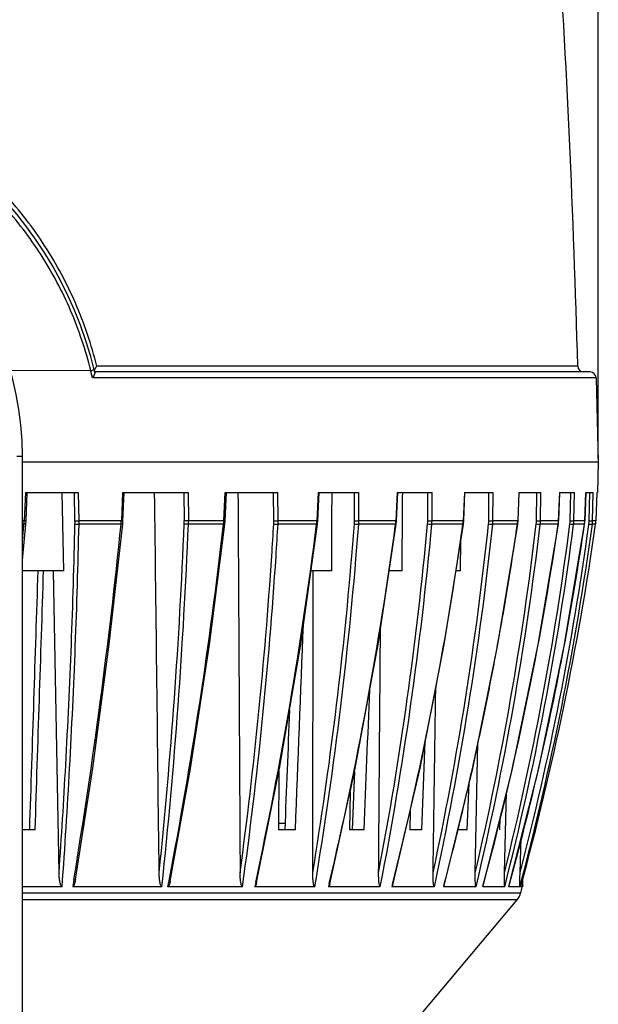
# Model space of a CAD drawing. Header units: millimetres. Extents: x 19266 to 21235, y -89 to 1237.
# Tile 47 of 74: x 20264 to 20360, y 684 to 847. Entities that reach past the tile are written whole.
import ezdxf

# ---------------------------------------------------------------- set-up
doc = ezdxf.new("R2010")
doc.units = ezdxf.units.MM
doc.header["$LTSCALE"] = 16.335
doc.header["$PDMODE"] = 3
doc.header["$PDSIZE"] = 0.3125
doc.layers.get('0').update_dxf_attribs({"linetype": 'CONTINUOUS'})
doc.layers.get('Defpoints').update_dxf_attribs({"linetype": 'CONTINUOUS'})
doc.layers.add('尺寸线', color=3, linetype='CONTINUOUS', lineweight=13)
doc.styles.get("Standard").update_dxf_attribs({"font": 'SimSun Regular.ttf', "width": 0.8})
doc.dimstyles.new('ISO-25', dxfattribs={"dimtxt": 15, "dimasz": 15, "dimexe": 1.25, "dimexo": 0.625, "dimtad": 1, "dimtoh": 1, "dimdsep": 46, "dimtxsty": 'Standard', "dimcen": 2.5, "dimadec": 0, "dimazin": 0, "dimtfac": 1, "dimtmove": 0, "dimatfit": 3, "dimldrblk": 'CLOSEDBLANK', "dimfxl": 1, "dimarcsym": 0})

# ---------------------------------------------------------------- blocks, each defined once
blk = doc.blocks.new('*D10')
at = {"layer": 'Defpoints', "color": 0, "transparency": 16777216}
for p in [(20066.02, 1074.79), (20066.02, 773.66), (20359.81, 773.66)]:
    blk.add_point(p, dxfattribs=at)
at = {"layer": '尺寸线', "color": 0, "lineweight": -2, "transparency": 16777216}
for p, q in [((20066.02, 774.29), (20066.02, 1076.04)), ((20359.81, 774.29), (20359.81, 1076.04)), ((20344.81, 1074.79), (20081.02, 1074.79))]:
    blk.add_line(p, q, dxfattribs=at)
at = {"layer": '尺寸线', "color": 0, "transparency": 16777216}
for points in [[(20081.02, 1077.29), (20081.02, 1072.29), (20066.02, 1074.79)], [(20344.81, 1077.29), (20344.81, 1072.29), (20359.81, 1074.79)]]:
    blk.add_solid(points, dxfattribs=at)
at = {"layer": '尺寸线', "color": 0, "transparency": 16777216, "insert": (20205.13, 1084.67), "char_height": 15, "attachment_point": 5}
blk.add_mtext('293.79mm [11.57in]', dxfattribs=at)
blk = doc.blocks.new('_ClosedBlank')
at = {"color": 0, "linetype": 'ByBlock', "lineweight": -2}
for p, q in [((-1, 0.167), (0, 0)), ((-1, 0.167), (-1, -0.167)), ((0, 0), (-1, -0.167))]:
    blk.add_line(p, q, dxfattribs=at)

msp = doc.modelspace()

# ---------------------------------------------------------------- linework, layer by layer
at = {"color": 7, "linetype": 'Continuous'}
for p, q in [((20275.515, 788.882), (20261.994, 788.878)), ((20275.657, 788.293), (20275.621, 788.443)), ((20358.446, 788.663), (20276.163, 788.663)), ((20356.393, 789.636), (20276.506, 789.636)), ((20359.445, 787.689), (20275.797, 787.689)), ((20359.445, 787.689), (20359.813, 773.663)), ((20263.234, 774.663), (20264.168, 774.663)), ((20264.168, 492.662), (20264.168, 774.663)), ((20359.813, 773.663), (20264.168, 773.663)), ((20359.813, 773.663), (20359.682, 768.663)), ((20264.649, 768.663), (20264.447, 763.947)), ((20264.649, 768.663), (20273.455, 768.663)), ((20264.771, 763.939), (20264.973, 768.663)), ((20271.018, 755.663), (20270.778, 768.663)), ((20272.89, 763.943), (20272.787, 768.663)), ((20273.559, 763.947), (20273.455, 768.663)), ((20280.801, 768.663), (20280.592, 763.947)), ((20280.801, 768.663), (20291.664, 768.663)), ((20280.861, 763.938), (20281.069, 768.663)), ((20290.963, 768.663), (20291.041, 763.943)), ((20291.664, 768.663), (20291.742, 763.947)), ((20297.61, 763.947), (20297.82, 768.663)), ((20297.82, 768.663), (20306.577, 768.663)), ((20297.821, 763.938), (20298.031, 768.663)), ((20305.913, 763.943), (20305.862, 768.663)), ((20306.629, 763.947), (20306.577, 768.663)), ((20313.271, 768.663), (20313.063, 763.947)), ((20313.221, 763.938), (20313.429, 768.663)), ((20313.271, 768.663), (20320.011, 768.663)), ((20319.318, 763.943), (20319.293, 768.663)), ((20320.036, 763.947), (20320.011, 768.663)), ((20326.391, 768.663), (20326.188, 763.947)), ((20326.301, 763.939), (20326.504, 768.663)), ((20326.391, 768.663), (20332.193, 768.663)), ((20331.481, 763.943), (20331.483, 768.663)), ((20332.192, 763.947), (20332.193, 768.663)), ((20337.569, 768.663), (20337.375, 763.947)), ((20337.45, 763.94), (20337.644, 768.663)), ((20337.569, 768.663), (20342.335, 768.663)), ((20341.615, 763.943), (20341.644, 768.663)), ((20342.306, 763.947), (20342.335, 768.663)), ((20346.614, 768.663), (20346.432, 763.947)), ((20346.477, 763.941), (20346.659, 768.663)), ((20346.614, 768.663), (20350.262, 768.663)), ((20349.547, 763.943), (20349.603, 768.663)), ((20350.206, 763.947), (20350.262, 768.663)), ((20353.372, 768.663), (20353.205, 763.947)), ((20353.227, 763.943), (20353.394, 768.663)), ((20353.372, 768.663), (20355.84, 768.663)), ((20355.142, 763.943), (20355.224, 768.663)), ((20355.758, 763.947), (20355.84, 768.663)), ((20357.727, 768.663), (20357.578, 763.947)), ((20357.584, 763.945), (20357.734, 768.663)), ((20357.727, 768.663), (20358.971, 768.663)), ((20358.302, 763.943), (20358.409, 768.663)), ((20358.865, 763.947), (20358.971, 768.663)), ((20359.548, 768.663), (20359.417, 763.947)), ((20359.548, 768.663), (20359.682, 768.663)), ((20264.447, 763.947), (20264.168, 763.947)), ((20264.736, 763.406), (20264.771, 763.936)), ((20280.592, 763.947), (20273.559, 763.947)), ((20280.822, 763.398), (20280.861, 763.936)), ((20297.61, 763.947), (20291.742, 763.947)), ((20297.61, 763.947), (20297.821, 763.938)), ((20297.777, 763.392), (20297.821, 763.934)), ((20313.063, 763.947), (20306.629, 763.947)), ((20313.188, 763.504), (20313.221, 763.938)), ((20326.188, 763.947), (20320.036, 763.947)), ((20326.252, 763.382), (20326.301, 763.936)), ((20337.375, 763.947), (20332.192, 763.947)), ((20337.45, 763.94), (20337.375, 763.947)), ((20337.399, 763.379), (20337.45, 763.937)), ((20346.432, 763.947), (20342.306, 763.947)), ((20346.425, 763.377), (20346.476, 763.938)), ((20346.477, 763.941), (20346.432, 763.947)), ((20353.205, 763.947), (20350.206, 763.947)), ((20353.175, 763.376), (20353.226, 763.94)), ((20353.227, 763.943), (20353.205, 763.947)), ((20357.578, 763.947), (20355.758, 763.947)), ((20357.534, 763.377), (20357.584, 763.942)), ((20357.584, 763.945), (20357.578, 763.947)), ((20359.417, 763.947), (20358.865, 763.947)), ((20264.168, 757.404), (20264.736, 763.406)), ((20264.412, 763.379), (20264.168, 763.379)), ((20280.553, 763.379), (20273.557, 763.379)), ((20297.567, 763.379), (20291.733, 763.379)), ((20313.016, 763.379), (20306.614, 763.379)), ((20313.174, 763.387), (20313.188, 763.504)), ((20326.139, 763.379), (20320.015, 763.379)), ((20337.324, 763.379), (20332.164, 763.379)), ((20334.23, 743.429), (20337.399, 763.379)), ((20337.399, 763.379), (20337.324, 763.379)), ((20346.381, 763.379), (20342.273, 763.379)), ((20346.425, 763.377), (20346.381, 763.379)), ((20353.154, 763.379), (20350.169, 763.379)), ((20353.175, 763.376), (20353.154, 763.379)), ((20357.528, 763.379), (20355.716, 763.379)), ((20357.534, 763.377), (20357.528, 763.379)), ((20358.239, 763.265), (20358.262, 763.432)), ((20359.369, 763.379), (20358.82, 763.379)), ((20336.918, 755.663), (20336.989, 760.796)), ((20271.018, 755.663), (20264.168, 755.663)), ((20270.24, 705.5), (20269.32, 755.663)), ((20315.569, 755.663), (20312.091, 755.663)), ((20312.38, 705.5), (20312.432, 755.663)), ((20327.221, 755.663), (20325.088, 755.663)), ((20336.918, 755.663), (20336.173, 755.663)), ((20306.858, 722.799), (20308.516, 732.514)), ((20330.481, 712.663), (20331.074, 727.331)), ((20339.378, 705.5), (20339.815, 727.071)), ((20306.77, 722.362), (20306.858, 722.799)), ((20306.771, 722.366), (20306.677, 712.663)), ((20318.574, 718.898), (20319.32, 722.302)), ((20319.32, 722.308), (20318.932, 712.663)), ((20338.033, 712.663), (20338.34, 720.332)), ((20318.574, 718.902), (20318.482, 712.663)), ((20344.221, 705.5), (20344.571, 718.877)), ((20328.541, 715.768), (20328.481, 712.663)), ((20343.445, 712.663), (20343.524, 714.697)), ((20307.776, 713.663), (20306.687, 713.663)), ((20266.273, 712.663), (20264.168, 712.663)), ((20309.505, 712.663), (20306.677, 712.663)), ((20320.917, 712.663), (20318.482, 712.663)), ((20330.481, 712.663), (20328.481, 712.663)), ((20338.033, 712.663), (20336.502, 712.663)), ((20346.817, 705.5), (20347.001, 711.302)), ((20270.754, 703.183), (20264.168, 703.183)), ((20272.706, 704.403), (20272.504, 703.183)), ((20287.337, 703.183), (20272.504, 703.183)), ((20288.327, 703.183), (20288.511, 704.142)), ((20300.72, 703.183), (20288.327, 703.183)), ((20302.902, 703.905), (20302.746, 703.183)), ((20312.727, 703.183), (20302.746, 703.183)), ((20315.128, 703.704), (20315.005, 703.183)), ((20323.598, 703.183), (20315.005, 703.183)), ((20325.606, 703.533), (20325.517, 703.183)), ((20332.575, 703.183), (20325.517, 703.183)), ((20334.159, 703.395), (20334.103, 703.183)), ((20339.505, 703.183), (20334.103, 703.183)), ((20340.644, 703.289), (20340.616, 703.183)), ((20344.269, 703.183), (20340.616, 703.183)), ((20344.961, 703.217), (20344.943, 703.183)), ((20346.786, 703.183), (20344.943, 703.183)), ((20347.197, 703.183), (20346.924, 703.183)), ((20347.241, 704.449), (20347.197, 703.183)), ((20346.912, 702.131), (20264.168, 702.131)), ((20346.313, 700.987), (20264.168, 700.987)), ((20328.942, 680.333), (20346.313, 700.987))]:
    msp.add_line(p, q, dxfattribs=at)
for points in [[(20272.971, 704.366), (20275.838, 722.881), (20278.586, 743.453), (20280.822, 763.398)], [(20288.718, 704.107), (20292.073, 722.807), (20295.23, 743.38), (20297.777, 763.392)], [(20303.056, 703.875), (20306.87, 722.864), (20310.378, 743.44), (20313.174, 763.387)], [(20315.239, 703.681), (20319.44, 722.856), (20323.244, 743.434), (20326.252, 763.382)], [(20334.203, 703.383), (20338.953, 722.846), (20343.149, 743.426), (20346.425, 763.377)], [(20340.667, 703.284), (20345.563, 722.843), (20349.848, 743.424), (20353.175, 763.376)], [(20344.961, 703.217), (20349.912, 722.843), (20354.213, 743.424), (20357.534, 763.377)], [(20325.68, 703.516), (20330.196, 722.85), (20334.23, 743.429)]]:
    msp.add_lwpolyline(points, dxfattribs=at)
for centre, radius, start, end in [((18387.482, 737.245), 1969.608, 1.524229, 5.919384), ((20212.918, 773.663), 65, 13.26621, 163.39845), ((20213.168, 774.663), 51, 0, 180), ((20213.651, 773.665), 63.708, 13.573, 13.81957), ((20213.723, 773.682), 63.634, 13.41318, 13.57299), ((20213.751, 773.689), 63.605, 12.71534, 13.27401), ((20357.393, 789.663), 1, 181.52423, 270), ((20358.446, 787.663), 1, 1.5, 90), ((20251.442, 764.458), 13.015, 355.24639, 356.49453), ((20251.307, 764.466), 13.15, 356.4937, 357.73925), ((20261.278, 763.689), 11.615, 358.73081, 1.25392), ((20260.755, 763.708), 12.806, 358.53006, 1.07285), ((20270.62, 764.354), 9.98, 354.39606, 356.02518), ((20270.536, 764.36), 10.065, 356.02427, 357.65215), ((20282.151, 763.796), 8.891, 357.64795, 0.94477), ((20281.934, 763.815), 9.809, 357.45537, 0.77563), ((20289.416, 764.287), 8.201, 353.64699, 355.63641), ((20289.364, 764.291), 8.253, 355.63551, 357.61623), ((20298.603, 763.862), 7.311, 356.62291, 0.63329), ((20298.543, 763.88), 8.086, 356.45061, 0.47954), ((20306.001, 764.239), 7.067, 353.01013, 355.31588), ((20305.97, 764.242), 7.099, 355.31518, 357.623), ((20313.015, 763.909), 6.303, 355.65934, 0.31247), ((20313.053, 763.926), 6.984, 355.50941, 0.17641), ((20319.885, 764.204), 6.308, 352.48988, 355.07514), ((20319.868, 764.205), 6.325, 355.0747, 357.66519), ((20325.854, 763.945), 5.627, 354.76441, 359.97924), ((20325.952, 763.962), 6.239, 354.63697, 359.86328), ((20331.594, 764.174), 5.785, 352.09762, 354.9183), ((20331.587, 764.175), 5.792, 354.91816, 357.7473), ((20336.451, 763.975), 5.164, 353.96048, 359.64593), ((20336.576, 763.992), 5.73, 353.85763, 359.55208), ((20341.011, 764.149), 5.425, 351.83943, 354.84247), ((20341.01, 764.149), 5.426, 354.84263, 357.86797), ((20344.697, 764.001), 4.85, 353.26098, 359.31849), ((20344.823, 764.018), 5.384, 353.18437, 359.2484), ((20348.018, 764.126), 5.19, 351.72093, 358.02282), ((20350.495, 764.024), 4.647, 352.67739, 359.0028), ((20350.598, 764.041), 5.161, 352.62819, 358.95768), ((20352.529, 764.105), 5.051, 351.73907, 354.44392), ((20352.533, 764.104), 5.047, 354.44412, 355.45696), ((20352.532, 764.104), 5.048, 355.45698, 358.21644), ((20353.768, 764.046), 4.535, 352.21912, 358.70453), ((20353.829, 764.063), 5.038, 352.19804, 358.68516), ((20354.417, 764.086), 5.002, 351.87986, 358.41655), ((18995.728, 873.598), 1273.463, 354.918577, 355.034799), ((19041.481, 790.637), 1231.709, 356.870619, 358.73437), ((19040.622, 790.508), 1233.233, 356.856844, 358.739476), ((19324.47, 860.572), 961.01, 350.647647, 354.195382), ((19347.577, 802.173), 944.253, 354.125225, 357.648591), ((19347.914, 802.046), 944.611, 353.992448, 357.654009), ((19512.592, 853.062), 790.081, 349.135486, 353.482252), ((19627.781, 849.312), 690.602, 347.845337, 352.852057), ((19512.983, 810.338), 794.304, 356.233418, 356.614482), ((19512.76, 810.282), 795.238, 356.238114, 356.618734), ((19650.085, 813.951), 671.836, 350.510122, 355.683027), ((19711.958, 845.847), 619.693, 346.73965, 352.352477), ((19634.646, 815.504), 686.631, 355.203961, 355.650673), ((19729.821, 818.405), 604.143, 349.228928, 354.77918), ((19730.337, 818.316), 604.33, 349.01723, 354.784274), ((19786.174, 822.088), 558.501, 347.95075, 353.97138), ((19786.584, 822.025), 558.776, 347.72038, 353.97546), ((19769.433, 843.397), 573.501, 351.211723, 351.979649), ((19825.129, 825.331), 528.025, 346.88286, 353.26781), ((19825.437, 825.292), 528.372, 346.6379, 353.27079), ((19843.488, 838.135), 515.12, 344.82454, 351.65558), ((19850.434, 828.255), 508.816, 346.03931, 352.68062), ((19850.644, 828.237), 509.219, 345.78389, 352.6825), ((19813.228, 840.707), 538.732, 350.92758, 351.74744), ((19864.343, 830.933), 499.07, 345.16862, 352.22063), ((19864.224, 830.933), 498.628, 345.4304, 352.20048), ((19867.827, 833.615), 496.534, 344.77056, 351.86809), ((19860.445, 835.873), 502.341, 349.33201, 351.70257), ((19535.395, 808.542), 771.823, 352.328713, 356.257181), ((19536.123, 808.395), 771.802, 352.165032, 356.264098), ((19650.578, 813.903), 670.621, 350.697554, 355.226441), ((19772.618, 842.876), 570.274, 345.85698, 351.21458), ((19813.64, 840.641), 538.314, 350.05379, 350.92761), ((19814.157, 840.55), 537.789, 349.12554, 350.05378), ((19860.792, 835.809), 501.988, 347.0365, 349.33185), ((19814.927, 840.401), 537.005, 347.71826, 349.12565), ((19815.866, 840.198), 536.044, 346.80748, 347.71811), ((19082.969, 788.388), 1190.161, 356.006437, 356.869709), ((19084.143, 788.126), 1189.647, 355.905485, 356.856472), ((19861.179, 835.721), 501.591, 344.67852, 347.03638), ((19816.725, 839.997), 535.162, 345.81032, 346.8075), ((19817.536, 839.793), 534.326, 345.21034, 345.81023), ((19864.423, 833.296), 500, 344.79157, 344.90832), ((20344.017, 702.918), 3, 319.93459, 344.79157)]:
    msp.add_arc(centre, radius, start, end, dxfattribs=at)
for points, knots in [([(20276.506, 789.636), (20275.627, 793.175), (20273.288, 800.094), (20268.146, 809.716), (20261.531, 818.33), (20253.608, 825.737), (20244.552, 831.762), (20234.569, 836.231), (20223.922, 838.989), (20216.586, 839.611), (20212.918, 839.611)], [0, 0, 0, 0, 0.1256749, 0.2504065, 0.3744477, 0.4983261, 0.6226009, 0.7476564, 0.8735524, 1, 1, 1, 1]), ([(20275.515, 788.882), (20274.676, 792.293), (20272.437, 798.965), (20267.501, 808.248), (20261.15, 816.569), (20253.549, 823.744), (20244.87, 829.614), (20235.31, 834.028), (20225.107, 836.851), (20214.541, 837.983), (20203.927, 837.379), (20193.581, 835.064), (20183.798, 831.121), (20174.826, 825.679), (20166.875, 818.883), (20160.123, 810.889), (20154.738, 801.875), (20152.171, 795.334), (20151.164, 791.976)], [0, 0, 0, 0, 0.0628297, 0.1252116, 0.187266, 0.2492343, 0.3113778, 0.3738733, 0.4367554, 0.4999077, 0.5631012, 0.626087, 0.6887041, 0.7509501, 0.8129654, 0.8749926, 0.9372865, 1, 1, 1, 1]), ([(20275.515, 788.882), (20275.613, 788.91), (20275.776, 788.96), (20275.937, 789.017), (20275.998, 789.046)], [0, 0, 0, 0, 0.5997405, 1, 1, 1, 1]), ([(20276.154, 788.345), (20276.119, 788.236), (20276.009, 788.01), (20275.875, 787.8), (20275.797, 787.689)], [0, 0, 0, 0, 0.4564361, 1, 1, 1, 1]), ([(20275.998, 789.046), (20276.014, 789.054), (20276.034, 789.064), (20276.061, 789.086), (20276.059, 789.093)], [0, 0, 0, 0, 0.6976148, 1, 1, 1, 1]), ([(20276.142, 788.751), (20276.138, 788.767), (20276.131, 788.845), (20276.149, 788.924), (20276.167, 788.984)], [0, 0, 0, 0, 0.2021964, 1, 1, 1, 1]), ([(20276.183, 788.579), (20276.191, 788.545), (20276.187, 788.464), (20276.167, 788.387), (20276.154, 788.345)], [0, 0, 0, 0, 0.4326578, 1, 1, 1, 1]), ([(20276.167, 788.984), (20276.175, 789.008), (20276.211, 789.115), (20276.259, 789.216), (20276.299, 789.293)], [0, 0, 0, 0, 0.2264774, 1, 1, 1, 1]), ([(20276.299, 789.293), (20276.314, 789.322), (20276.378, 789.439), (20276.449, 789.552), (20276.506, 789.636)], [0, 0, 0, 0, 0.2387019, 1, 1, 1, 1]), ([(20264.771, 763.939), (20264.771, 763.937), (20264.758, 763.94), (20264.746, 763.937), (20264.716, 763.939), (20264.679, 763.939), (20264.631, 763.941), (20264.553, 763.943), (20264.49, 763.946), (20264.447, 763.947)], [0, 0, 0, 0, 0.0173232, 0.0698709, 0.1561594, 0.2741936, 0.4218862, 0.5955421, 1, 1, 1, 1]), ([(20272.89, 763.943), (20272.983, 763.936), (20273.206, 763.939), (20273.429, 763.942), (20273.559, 763.947)], [0, 0, 0, 0, 0.4164063, 1, 1, 1, 1]), ([(20280.861, 763.938), (20280.862, 763.937), (20280.851, 763.94), (20280.842, 763.937), (20280.816, 763.939), (20280.786, 763.94), (20280.747, 763.941), (20280.681, 763.944), (20280.629, 763.946), (20280.592, 763.947)], [0, 0, 0, 0, 0.01704, 0.0684544, 0.1530416, 0.2695618, 0.4163563, 0.5898157, 1, 1, 1, 1]), ([(20291.742, 763.947), (20291.613, 763.942), (20291.379, 763.938), (20291.145, 763.937), (20291.041, 763.943)], [0, 0, 0, 0, 0.5521786, 1, 1, 1, 1]), ([(20305.913, 763.943), (20306.027, 763.938), (20306.266, 763.937), (20306.504, 763.942), (20306.629, 763.947)], [0, 0, 0, 0, 0.4761788, 1, 1, 1, 1]), ([(20313.221, 763.938), (20313.221, 763.939), (20313.215, 763.938), (20313.209, 763.94), (20313.195, 763.94), (20313.169, 763.942), (20313.123, 763.944), (20313.085, 763.946), (20313.063, 763.947)], [0, 0, 0, 0, 0.0165697, 0.0659964, 0.1482695, 0.2627035, 0.5798129, 1, 1, 1, 1]), ([(20319.318, 763.943), (20319.373, 763.941), (20319.613, 763.936), (20319.853, 763.938), (20320.036, 763.947)], [0, 0, 0, 0, 0.2309903, 1, 1, 1, 1]), ([(20326.301, 763.939), (20326.301, 763.941), (20326.285, 763.938), (20326.269, 763.944), (20326.231, 763.944), (20326.204, 763.946), (20326.188, 763.947)], [0, 0, 0, 0, 0.0661539, 0.2615285, 0.5766075, 1, 1, 1, 1]), ([(20331.481, 763.943), (20331.607, 763.939), (20331.844, 763.937), (20332.081, 763.941), (20332.192, 763.947)], [0, 0, 0, 0, 0.5314748, 1, 1, 1, 1]), ([(20341.615, 763.943), (20341.744, 763.939), (20341.974, 763.938), (20342.205, 763.94), (20342.306, 763.947)], [0, 0, 0, 0, 0.5605268, 1, 1, 1, 1]), ([(20349.547, 763.943), (20349.677, 763.939), (20349.897, 763.938), (20350.117, 763.938), (20350.206, 763.947)], [0, 0, 0, 0, 0.5918441, 1, 1, 1, 1]), ([(20355.142, 763.943), (20355.27, 763.939), (20355.448, 763.936), (20355.653, 763.941), (20355.73, 763.943), (20355.758, 763.947)], [0, 0, 0, 0, 0.6268718, 0.865162, 1, 1, 1, 1]), ([(20358.302, 763.943), (20358.368, 763.941), (20358.494, 763.939), (20358.662, 763.936), (20358.782, 763.943), (20358.847, 763.941), (20358.865, 763.947)], [0, 0, 0, 0, 0.3522734, 0.6678977, 0.895353, 1, 1, 1, 1]), ([(20264.736, 763.406), (20264.735, 763.396), (20264.694, 763.385), (20264.637, 763.379), (20264.532, 763.375), (20264.455, 763.377), (20264.412, 763.379)], [0, 0, 0, 0, 0.0857586, 0.2900518, 0.6051181, 1, 1, 1, 1]), ([(20272.89, 763.432), (20272.926, 763.418), (20273.019, 763.401), (20273.241, 763.377), (20273.427, 763.374), (20273.557, 763.379)], [0, 0, 0, 0, 0.1700271, 0.4197065, 1, 1, 1, 1]), ([(20280.822, 763.398), (20280.821, 763.391), (20280.788, 763.382), (20280.74, 763.377), (20280.653, 763.375), (20280.589, 763.377), (20280.553, 763.379)], [0, 0, 0, 0, 0.0840603, 0.2852796, 0.5994182, 1, 1, 1, 1]), ([(20291.733, 763.379), (20291.605, 763.373), (20291.415, 763.378), (20291.182, 763.401), (20291.078, 763.419), (20291.034, 763.432)], [0, 0, 0, 0, 0.5499377, 0.8080836, 1, 1, 1, 1]), ([(20297.567, 763.379), (20297.595, 763.378), (20297.646, 763.376), (20297.714, 763.377), (20297.751, 763.38), (20297.777, 763.386), (20297.777, 763.392)], [0, 0, 0, 0, 0.406269, 0.7192605, 0.9179178, 1, 1, 1, 1]), ([(20305.901, 763.432), (20306.012, 763.406), (20306.251, 763.382), (20306.49, 763.373), (20306.614, 763.379)], [0, 0, 0, 0, 0.4775548, 1, 1, 1, 1]), ([(20313.174, 763.387), (20313.174, 763.383), (20313.154, 763.379), (20313.127, 763.376), (20313.076, 763.376), (20313.038, 763.378), (20313.016, 763.379)], [0, 0, 0, 0, 0.0797741, 0.2767458, 0.5885849, 1, 1, 1, 1]), ([(20319.3, 763.432), (20319.418, 763.408), (20319.657, 763.383), (20319.897, 763.372), (20320.015, 763.379)], [0, 0, 0, 0, 0.5044572, 1, 1, 1, 1]), ([(20326.252, 763.382), (20326.252, 763.38), (20326.237, 763.378), (20326.219, 763.376), (20326.182, 763.377), (20326.154, 763.378), (20326.139, 763.379)], [0, 0, 0, 0, 0.0775108, 0.2731014, 0.5838928, 1, 1, 1, 1]), ([(20331.457, 763.432), (20331.581, 763.409), (20331.817, 763.384), (20332.054, 763.372), (20332.164, 763.379)], [0, 0, 0, 0, 0.5320588, 1, 1, 1, 1]), ([(20341.586, 763.432), (20341.714, 763.411), (20341.942, 763.387), (20342.173, 763.371), (20342.273, 763.379)], [0, 0, 0, 0, 0.5608652, 1, 1, 1, 1]), ([(20349.514, 763.432), (20349.642, 763.412), (20349.825, 763.39), (20350.044, 763.377), (20350.134, 763.375), (20350.169, 763.379)], [0, 0, 0, 0, 0.5918493, 0.8389942, 1, 1, 1, 1]), ([(20355.104, 763.432), (20355.17, 763.422), (20355.297, 763.405), (20355.473, 763.386), (20355.611, 763.378), (20355.689, 763.374), (20355.716, 763.379)], [0, 0, 0, 0, 0.3222409, 0.6268444, 0.8647973, 1, 1, 1, 1]), ([(20358.262, 763.432), (20358.327, 763.422), (20358.451, 763.406), (20358.617, 763.388), (20358.732, 763.377), (20358.793, 763.377), (20358.813, 763.377), (20358.82, 763.379)], [0, 0, 0, 0, 0.3524043, 0.6677251, 0.8948648, 0.9640412, 1, 1, 1, 1]), ([(20270.754, 703.183), (20270.707, 703.183), (20270.623, 703.258), (20270.534, 703.428), (20270.451, 703.671), (20270.384, 703.968), (20270.316, 704.372), (20270.262, 704.883), (20270.244, 705.294), (20270.24, 705.5)], [0, 0, 0, 0, 0.0574897, 0.1185235, 0.24285, 0.3683127, 0.4942555, 0.746843, 1, 1, 1, 1]), ([(20287.337, 703.183), (20287.293, 703.183), (20287.214, 703.261), (20287.134, 703.432), (20287.058, 703.677), (20286.997, 703.977), (20286.935, 704.385), (20286.888, 704.901), (20286.873, 705.316), (20286.87, 705.524)], [0, 0, 0, 0, 0.0545818, 0.114745, 0.238734, 0.364482, 0.4909766, 0.7450684, 1, 1, 1, 1]), ([(20300.72, 703.183), (20300.679, 703.183), (20300.608, 703.264), (20300.537, 703.431), (20300.47, 703.676), (20300.417, 703.973), (20300.376, 704.277), (20300.347, 704.584), (20300.32, 704.996), (20300.311, 705.305), (20300.31, 705.512)], [0, 0, 0, 0, 0.0515003, 0.1107686, 0.2344548, 0.3605299, 0.4876108, 0.6152608, 0.7432798, 1, 1, 1, 1]), ([(20312.727, 703.183), (20312.689, 703.183), (20312.627, 703.268), (20312.584, 703.385), (20312.544, 703.527), (20312.503, 703.72), (20312.464, 703.969), (20312.431, 704.272), (20312.407, 704.577), (20312.385, 704.986), (20312.38, 705.294), (20312.38, 705.5)], [0, 0, 0, 0, 0.0479952, 0.1063313, 0.1674639, 0.2298086, 0.3562726, 0.4840087, 0.6124567, 0.7413606, 1, 1, 1, 1]), ([(20323.598, 703.183), (20323.582, 703.183), (20323.55, 703.209), (20323.512, 703.279), (20323.477, 703.388), (20323.445, 703.526), (20323.412, 703.721), (20323.381, 703.97), (20323.354, 704.272), (20323.336, 704.577), (20323.321, 704.986), (20323.318, 705.294), (20323.32, 705.5)], [0, 0, 0, 0, 0.0199985, 0.0453541, 0.1026773, 0.1634751, 0.2257657, 0.352522, 0.4808159, 0.6099627, 0.7396502, 1, 1, 1, 1]), ([(20332.575, 703.183), (20332.562, 703.183), (20332.536, 703.211), (20332.507, 703.279), (20332.479, 703.389), (20332.456, 703.527), (20332.43, 703.721), (20332.407, 703.97), (20332.389, 704.272), (20332.377, 704.577), (20332.367, 704.986), (20332.368, 705.294), (20332.371, 705.5)], [0, 0, 0, 0, 0.0171628, 0.0412989, 0.097791, 0.1583978, 0.2207562, 0.3480111, 0.477041, 0.6070476, 0.7376677, 1, 1, 1, 1]), ([(20339.505, 703.183), (20339.494, 703.183), (20339.475, 703.215), (20339.456, 703.279), (20339.437, 703.39), (20339.421, 703.527), (20339.408, 703.672), (20339.398, 703.819), (20339.388, 704.019), (20339.379, 704.272), (20339.373, 704.577), (20339.37, 704.986), (20339.373, 705.294), (20339.378, 705.5)], [0, 0, 0, 0, 0.0143532, 0.0374391, 0.0932746, 0.1537667, 0.2162239, 0.2797597, 0.343975, 0.4736863, 0.6044702, 0.7359223, 1, 1, 1, 1]), ([(20344.269, 703.183), (20344.26, 703.183), (20344.252, 703.219), (20344.243, 703.259), (20344.236, 703.321), (20344.228, 703.409), (20344.221, 703.527), (20344.215, 703.672), (20344.211, 703.819), (20344.207, 704.019), (20344.205, 704.272), (20344.205, 704.577), (20344.209, 704.987), (20344.215, 705.294), (20344.221, 705.5)], [0, 0, 0, 0, 0.0119097, 0.0342314, 0.0609504, 0.0896472, 0.1501026, 0.2126724, 0.2763974, 0.3408475, 0.4711092, 0.6025039, 0.7345985, 1, 1, 1, 1]), ([(20346.786, 703.183), (20346.783, 703.183), (20346.783, 703.195), (20346.78, 703.208), (20346.779, 703.232), (20346.777, 703.269), (20346.776, 703.321), (20346.775, 703.386), (20346.775, 703.455), (20346.775, 703.55), (20346.776, 703.672), (20346.777, 703.819), (20346.78, 704.019), (20346.785, 704.272), (20346.791, 704.577), (20346.802, 704.986), (20346.811, 705.294), (20346.817, 705.5)], [0, 0, 0, 0, 0.0030693, 0.0104601, 0.0205989, 0.0323988, 0.0589851, 0.0876323, 0.1174841, 0.1481062, 0.2107642, 0.2746111, 0.339202, 0.4697758, 0.6015014, 0.7339328, 1, 1, 1, 1]), ([(20272.971, 704.366), (20272.953, 704.256), (20272.912, 704.038), (20272.834, 703.717), (20272.741, 703.453), (20272.644, 703.268), (20272.555, 703.183), (20272.504, 703.183)], [0, 0, 0, 0, 0.2541017, 0.5076563, 0.759611, 0.8837577, 1, 1, 1, 1]), ([(20288.718, 704.107), (20288.701, 704.02), (20288.664, 703.847), (20288.596, 703.592), (20288.517, 703.386), (20288.437, 703.243), (20288.365, 703.183), (20288.327, 703.183)], [0, 0, 0, 0, 0.2572331, 0.5132145, 0.7658696, 0.8884179, 1, 1, 1, 1]), ([(20303.056, 703.875), (20303.042, 703.808), (20303.01, 703.676), (20302.954, 703.482), (20302.891, 703.327), (20302.827, 703.223), (20302.773, 703.183), (20302.746, 703.183)], [0, 0, 0, 0, 0.2621724, 0.5218326, 0.7751163, 0.8949073, 1, 1, 1, 1]), ([(20315.239, 703.681), (20315.227, 703.631), (20315.202, 703.534), (20315.156, 703.389), (20315.107, 703.271), (20315.044, 703.183), (20315.005, 703.183)], [0, 0, 0, 0, 0.2708437, 0.5369856, 0.7917623, 1, 1, 1, 1]), ([(20325.68, 703.516), (20325.662, 703.448), (20325.633, 703.347), (20325.585, 703.236), (20325.542, 703.183), (20325.517, 703.183)], [0, 0, 0, 0, 0.5542882, 0.8072406, 1, 1, 1, 1]), ([(20334.203, 703.383), (20334.192, 703.341), (20334.174, 703.278), (20334.142, 703.211), (20334.117, 703.183), (20334.103, 703.183)], [0, 0, 0, 0, 0.5795704, 0.8271479, 1, 1, 1, 1]), ([(20340.667, 703.284), (20340.661, 703.261), (20340.65, 703.23), (20340.63, 703.183), (20340.616, 703.183)], [0, 0, 0, 0, 0.6190565, 1, 1, 1, 1])]:
    msp.add_open_spline(points, degree=3, knots=knots, dxfattribs=at)
for points in [[(20286.87, 705.524), (20286.624, 726.57), (20286.374, 747.616), (20286.121, 768.663)], [(20299.965, 768.663), (20300.084, 747.612), (20300.199, 726.562), (20300.31, 705.512)], [(20315.569, 755.663), (20315.573, 759.996), (20315.576, 764.329), (20315.58, 768.663)], [(20327.221, 755.663), (20327.253, 759.996), (20327.285, 764.329), (20327.317, 768.663)], [(20266.716, 755.663), (20266.25, 741.329), (20265.783, 726.996), (20265.315, 712.663)], [(20266.273, 712.663), (20266.74, 726.996), (20267.207, 741.329), (20267.674, 755.663)], [(20309.505, 712.663), (20309.952, 724.028), (20310.398, 735.393), (20310.844, 746.759)], [(20323.32, 705.5), (20323.425, 718.994), (20323.526, 732.489), (20323.629, 745.983)], [(20320.917, 712.663), (20321.229, 720.408), (20321.54, 728.153), (20321.851, 735.898)], [(20332.371, 705.5), (20332.516, 715.714), (20332.657, 725.929), (20332.802, 736.143)], [(20308.516, 732.514), (20308.256, 725.897), (20307.996, 719.28), (20307.736, 712.663)]]:
    msp.add_open_spline(points, degree=3, dxfattribs=at)

# ---------------------------------------------------------------- dimensions: what is measured, and where the dimension line sits
at = {"layer": '尺寸线'}
dim = msp.add_linear_dim(base=(20066.023, 1074.793), p1=(20359.813, 773.663), p2=(20066.023, 773.663), dimstyle='ISO-25', override={"dimpost": 'mm'}, dxfattribs=at)
dim.commit()
dim.dimension.update_dxf_attribs({"geometry": '*D10', "text_midpoint": (20205.126, 1074.793), "dimtype": 160})

doc.saveas('drawing.dxf')
